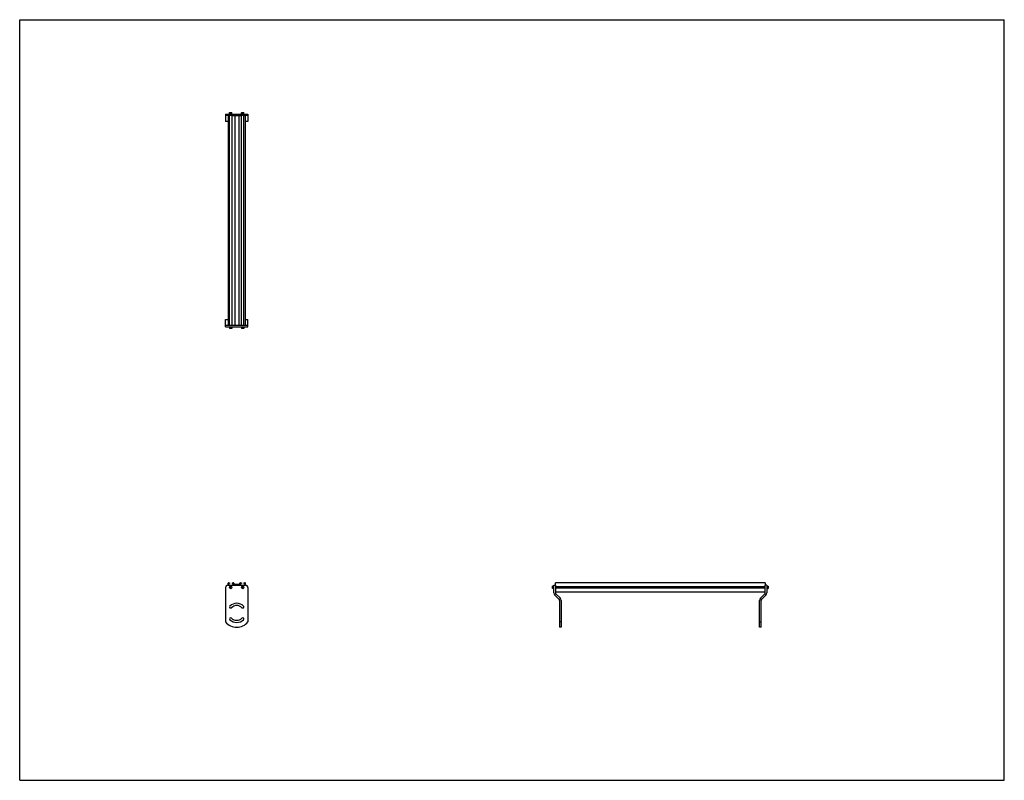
# Model space of a CAD drawing. Header units: inches. Extents: x 0 to 154, y 0 to 119.
import ezdxf

# ---------------------------------------------------------------- set-up
doc = ezdxf.new("R2010")
doc.units = ezdxf.units.IN
doc.header["$LTSCALE"] = 8.47
doc.header["$MEASUREMENT"] = 0
doc.layers.get('0').update_dxf_attribs({"linetype": 'CONTINUOUS'})
for name, color, linetype in [('300825M_BL2', 7, 'CONTINUOUS'), ('300825M_BL3', 7, 'CONTINUOUS'), ('708180P_BL0', 7, 'CONTINUOUS'), ('708180P_BL4', 7, 'CONTINUOUS'), ('708180P_BL5', 7, 'CONTINUOUS'), ('708180P_BL6', 7, 'CONTINUOUS'), ('710210_03279_BL1', 7, 'CONTINUOUS')]:
    doc.layers.add(name, color=color, linetype=linetype)

# ---------------------------------------------------------------- blocks, each defined once
blk = doc.blocks.new('708180P_BL0', base_point=(33.01, 50.47))
at = {"layer": '708180P_BL0', "color": 7, "linetype": 'CONTINUOUS'}
for p, q in [((32.82, 70.95), (32.82, 70.74)), ((33.2, 70.95), (33.2, 70.74)), ((33.2, 70.74), (32.82, 70.74)), ((32.82, 70.74), (32.84, 70.71)), ((33.17, 70.71), (32.84, 70.71)), ((33.2, 70.74), (33.17, 70.71)), ((32.95, 30.27), (32.89, 30.17)), ((32.89, 30.17), (32.95, 30.07)), ((33.07, 30.27), (32.95, 30.27)), ((32.95, 30.07), (33.07, 30.07)), ((33.12, 30.17), (33.07, 30.27)), ((33.07, 30.07), (33.12, 30.17))]:
    blk.add_line(p, q, dxfattribs=at)
for radius in [0.187, 0.163]:
    blk.add_circle((33.01, 30.17), radius, dxfattribs=at)
blk = doc.blocks.new('710210_03279_BL1', base_point=(74.6, 66.72))
at = {"layer": '710210_03279_BL1', "color": 7, "linetype": 'CONTINUOUS'}
for p, q in [((32.6, 103.99), (32.6, 71.2)), ((32.6, 103.99), (32.81, 103.99)), ((32.81, 71.2), (32.81, 103.99)), ((33.21, 71.2), (33.21, 103.99)), ((33.21, 103.99), (34.69, 103.99)), ((33.64, 103.99), (33.64, 71.2)), ((34.25, 103.99), (34.25, 71.2)), ((34.69, 71.2), (34.69, 103.99)), ((35.08, 71.2), (35.08, 103.99)), ((35.08, 103.99), (35.29, 103.99)), ((35.29, 103.99), (35.29, 71.2)), ((32.6, 71.2), (32.81, 71.2)), ((33.21, 71.2), (34.69, 71.2)), ((35.08, 71.2), (35.29, 71.2)), ((32.6, 30.51), (32.6, 30.83)), ((32.66, 30.89), (32.81, 30.89)), ((32.81, 30.89), (32.81, 30.77)), ((33.21, 30.89), (33.21, 30.77)), ((33.21, 30.89), (33.39, 30.89)), ((33.64, 30.64), (33.43, 30.87)), ((34.46, 30.87), (34.25, 30.64)), ((34.51, 30.89), (34.69, 30.89)), ((34.69, 30.89), (34.69, 30.77)), ((35.08, 30.89), (35.08, 30.77)), ((35.08, 30.89), (35.23, 30.89)), ((35.29, 30.83), (35.29, 30.51)), ((83.81, 30.51), (83.81, 30.89)), ((116.6, 30.89), (83.81, 30.89)), ((116.6, 30.89), (116.6, 30.51)), ((32.69, 30.51), (32.69, 30.77)), ((32.69, 30.77), (32.81, 30.77)), ((33.21, 30.77), (33.33, 30.77)), ((33.33, 30.77), (33.33, 30.51)), ((33.41, 30.51), (33.41, 30.76)), ((33.41, 30.76), (33.64, 30.51)), ((34.25, 30.64), (33.64, 30.64)), ((33.7, 30.51), (33.73, 30.55)), ((33.73, 30.55), (34.17, 30.55)), ((34.17, 30.55), (34.19, 30.51)), ((34.25, 30.51), (34.48, 30.76)), ((34.48, 30.76), (34.48, 30.51)), ((34.56, 30.51), (34.56, 30.77)), ((34.56, 30.77), (34.69, 30.77)), ((35.08, 30.77), (35.2, 30.77)), ((35.2, 30.77), (35.2, 30.51)), ((83.81, 30.3), (116.6, 30.3)), ((116.6, 30.05), (83.81, 30.05)), ((116.6, 29.45), (83.81, 29.45))]:
    blk.add_line(p, q, dxfattribs=at)
for centre, start, end in [((32.66, 30.83), 90, 180), ((33.39, 30.83), 41.6222, 90), ((34.51, 30.83), 90, 138.3778), ((35.23, 30.83), 0, 90)]:
    blk.add_arc(centre, 0.0625, start, end, dxfattribs=at)
blk = doc.blocks.new('300825M_BL2', base_point=(74.52, 64.09))
at = {"layer": '300825M_BL2', "color": 7, "linetype": 'CONTINUOUS'}
for p, q in [((32.2, 104.24), (32.2, 103.99)), ((32.2, 104.24), (35.7, 104.24)), ((35.7, 104.24), (35.7, 103.99)), ((116.85, 30.51), (116.6, 30.51)), ((116.85, 30.51), (116.85, 29.34)), ((115.95, 23.94), (115.95, 28.14)), ((116.7, 28.99), (116.03, 28.31)), ((115.7, 24.77), (115.95, 24.77)), ((115.95, 23.94), (115.7, 23.94))]:
    blk.add_line(p, q, dxfattribs=at)
at = {"layer": '300825M_BL2', "color": 3, "linetype": 'CONTINUOUS'}
for p, q in [((32.2, 103.99), (32.2, 103.09)), ((32.6, 103.99), (32.2, 103.99)), ((33.21, 103.99), (32.81, 103.99)), ((35.08, 103.99), (34.69, 103.99)), ((35.7, 103.99), (35.29, 103.99)), ((35.7, 103.99), (35.7, 103.09)), ((32.6, 103.09), (32.2, 103.09)), ((35.7, 103.09), (35.29, 103.09)), ((32.2, 30.14), (32.2, 24.77)), ((116.6, 29.34), (116.6, 30.51)), ((115.7, 23.94), (115.7, 28.14)), ((116.52, 29.16), (115.85, 28.49))]:
    blk.add_line(p, q, dxfattribs=at)
for centre, radius, start, end in [((116.35, 29.34), 0.253, 315, 360), ((116.2, 28.14), 0.5, 135, 180), ((34.88, 25.25), 0.17, 322.5637, 89.8328)]:
    blk.add_arc(centre, radius, start, end, dxfattribs=at)
at = {"layer": '300825M_BL2', "color": 7, "linetype": 'CONTINUOUS'}
for centre, radius, start, end in [((116.35, 29.34), 0.503, 315, 360), ((116.2, 28.14), 0.25, 135, 180)]:
    blk.add_arc(centre, radius, start, end, dxfattribs=at)
blk = doc.blocks.new('300825M_BL3', base_point=(58.45, 48.02))
at = {"layer": '300825M_BL3', "color": 3, "linetype": 'CONTINUOUS'}
for p, q in [((32.2, 72.09), (32.6, 72.09)), ((32.2, 71.2), (32.2, 72.09)), ((32.2, 71.2), (32.6, 71.2)), ((32.81, 71.2), (33.21, 71.2)), ((34.69, 71.2), (35.08, 71.2)), ((35.29, 72.09), (35.7, 72.09)), ((35.29, 71.2), (35.7, 71.2)), ((35.7, 71.2), (35.7, 72.09)), ((83.81, 30.51), (83.81, 29.34)), ((83.88, 29.16), (84.56, 28.49)), ((84.7, 28.14), (84.7, 23.94))]:
    blk.add_line(p, q, dxfattribs=at)
at = {"layer": '300825M_BL3', "color": 7, "linetype": 'CONTINUOUS'}
for p, q in [((32.2, 70.95), (32.2, 71.2)), ((32.2, 70.95), (35.7, 70.95)), ((35.7, 70.95), (35.7, 71.2)), ((32.2, 30.14), (32.2, 24.77)), ((32.57, 30.51), (35.32, 30.51)), ((35.7, 30.14), (35.7, 24.77)), ((83.56, 29.34), (83.56, 30.51)), ((83.56, 30.51), (83.81, 30.51)), ((83.71, 28.99), (84.38, 28.31)), ((84.45, 28.14), (84.45, 23.94)), ((84.7, 24.77), (84.45, 24.77)), ((84.7, 23.94), (84.45, 23.94))]:
    blk.add_line(p, q, dxfattribs=at)
for centre, radius, start, end in [((32.57, 30.14), 0.375, 90, 180), ((35.32, 30.14), 0.375, 0, 90), ((84.06, 29.34), 0.503, 180, 225), ((84.2, 28.14), 0.25, 0, 45), ((33.01, 27.13), 0.17, 135, 315), ((33.95, 26.19), 1.5, 45, 135), ((33.95, 26.19), 1.16, 45, 135), ((34.88, 27.13), 0.17, 225, 45), ((33.95, 26.19), 2.25, 218.9424, 321.0576), ((33.01, 25.25), 0.17, 45, 225), ((33.95, 26.19), 1.5, 225, 315), ((33.95, 26.19), 1.16, 225, 315), ((34.88, 25.25), 0.17, 315, 135)]:
    blk.add_arc(centre, radius, start, end, dxfattribs=at)
at = {"layer": '300825M_BL3', "color": 3, "linetype": 'CONTINUOUS'}
for centre, radius, start, end in [((84.06, 29.34), 0.253, 180, 225), ((84.2, 28.14), 0.5, 0, 45)]:
    blk.add_arc(centre, radius, start, end, dxfattribs=at)
blk = doc.blocks.new('708180P_BL4', base_point=(59.13, 50.47))
at = {"layer": '708180P_BL4', "color": 7, "linetype": 'CONTINUOUS'}
for p, q in [((34.7, 70.95), (34.7, 70.74)), ((35.07, 70.95), (35.07, 70.74)), ((35.07, 70.74), (34.7, 70.74)), ((34.7, 70.74), (34.72, 70.71)), ((35.05, 70.71), (34.72, 70.71)), ((35.07, 70.74), (35.05, 70.71)), ((34.83, 30.27), (34.77, 30.17)), ((34.77, 30.17), (34.83, 30.07)), ((34.94, 30.27), (34.83, 30.27)), ((34.83, 30.07), (34.94, 30.07)), ((35, 30.17), (34.94, 30.27)), ((34.94, 30.07), (35, 30.17)), ((83.35, 30.36), (83.32, 30.34)), ((83.32, 30.01), (83.32, 30.34)), ((83.35, 29.99), (83.32, 30.01)), ((83.35, 29.99), (83.35, 30.36)), ((83.56, 30.36), (83.35, 30.36)), ((83.56, 29.99), (83.35, 29.99))]:
    blk.add_line(p, q, dxfattribs=at)
for radius in [0.187, 0.163]:
    blk.add_circle((34.88, 30.17), radius, dxfattribs=at)
blk = doc.blocks.new('708180P_BL5', base_point=(33.01, 104.36))
at = {"layer": '708180P_BL5', "color": 7, "linetype": 'CONTINUOUS'}
for p, q in [((32.82, 104.45), (32.84, 104.48)), ((32.82, 104.24), (32.82, 104.45)), ((32.82, 104.45), (33.2, 104.45)), ((32.84, 104.48), (33.17, 104.48)), ((33.2, 104.45), (33.17, 104.48)), ((33.2, 104.24), (33.2, 104.45))]:
    blk.add_line(p, q, dxfattribs=at)
blk = doc.blocks.new('708180P_BL6', base_point=(75.89, 67.23))
at = {"layer": '708180P_BL6', "color": 7, "linetype": 'CONTINUOUS'}
for p, q in [((34.7, 104.45), (34.72, 104.48)), ((34.7, 104.24), (34.7, 104.45)), ((34.7, 104.45), (35.07, 104.45)), ((34.72, 104.48), (35.05, 104.48)), ((35.07, 104.45), (35.05, 104.48)), ((35.07, 104.24), (35.07, 104.45)), ((116.85, 30.36), (117.06, 30.36)), ((116.85, 29.99), (117.06, 29.99)), ((117.08, 30.34), (117.06, 30.36)), ((117.06, 30.36), (117.06, 29.99)), ((117.06, 29.99), (117.08, 30.01)), ((117.08, 30.34), (117.08, 30.01))]:
    blk.add_line(p, q, dxfattribs=at)

msp = doc.modelspace()

# ---------------------------------------------------------------- linework, layer by layer
at = {"color": 7, "linetype": 'CONTINUOUS'}
for p, q in [((0, 0), (0, 119)), ((0, 119), (154, 119)), ((154, 0), (154, 119)), ((0, 0), (154, 0))]:
    msp.add_line(p, q, dxfattribs=at)

# ---------------------------------------------------------------- block references
at = {"layer": '300825M_BL2'}
msp.add_blockref('300825M_BL2', (74.52, 64.09), dxfattribs=at)
at = {"layer": '300825M_BL3'}
msp.add_blockref('300825M_BL3', (58.45, 48.02), dxfattribs=at)
at = {"layer": '708180P_BL0'}
msp.add_blockref('708180P_BL0', (33.01, 50.47), dxfattribs=at)
at = {"layer": '708180P_BL4'}
msp.add_blockref('708180P_BL4', (59.13, 50.47), dxfattribs=at)
at = {"layer": '708180P_BL5'}
msp.add_blockref('708180P_BL5', (33.01, 104.36), dxfattribs=at)
at = {"layer": '708180P_BL6'}
msp.add_blockref('708180P_BL6', (75.89, 67.23), dxfattribs=at)
at = {"layer": '710210_03279_BL1'}
msp.add_blockref('710210_03279_BL1', (74.6, 66.72), dxfattribs=at)

doc.saveas('drawing.dxf')
